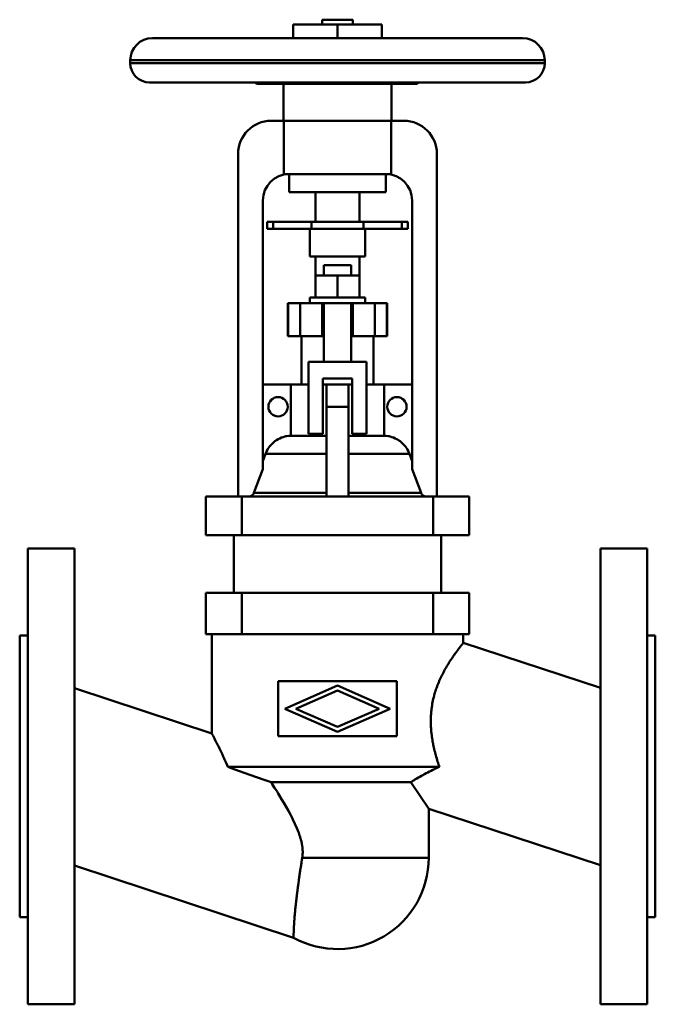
# Model space of a CAD drawing. Header units: millimetres. Extents: x 0 to 230, y -82 to 274.
import ezdxf

# ---------------------------------------------------------------- set-up
doc = ezdxf.new("R2010")
doc.units = ezdxf.units.MM
doc.layers.add('AM_0', color=7, linetype='Continuous', lineweight=30)

msp = doc.modelspace()

# ---------------------------------------------------------------- linework, layer by layer
at = {"layer": 'AM_0', "color": 7, "linetype": 'Continuous', "lineweight": 50}
for p, q in [((99, 272.2), (131, 272.2)), ((99, 272.2), (99, 267.2)), ((109.5, 273.9), (109.5, 272.2)), ((109.5, 273.9), (120.5, 273.9)), ((115, 272.2), (115, 267.2)), ((120.5, 272.2), (120.5, 273.9)), ((131, 272.2), (131, 267.2)), ((48, 267.2), (182, 267.2)), ((40, 259.2), (40, 258.2)), ((40, 259.2), (190, 259.2)), ((40, 258.2), (190, 258.2)), ((190, 258.2), (190, 259.2)), ((47, 251.2), (183, 251.2)), ((85.17, 251.2), (85.76, 250.84)), ((85.76, 250.84), (97.28, 250.84)), ((86.28, 250.7), (143.72, 250.7)), ((95.5, 250.7), (95.5, 237.3)), ((103.72, 250.84), (144, 250.84)), ((134.5, 237.3), (134.5, 250.7)), ((144, 250.74), (144, 251.19)), ((91, 237.3), (139, 237.3)), ((95.58, 218), (95.58, 237.3)), ((134.42, 237.3), (134.42, 218)), ((79, 101.3), (79, 225.3)), ((151, 225.3), (151, 101.3)), ((95.58, 218), (134.42, 218)), ((97.5, 218), (97.5, 211.5)), ((132.5, 211.5), (132.5, 218)), ((97.5, 211.5), (132.5, 211.5)), ((107, 211.5), (107, 200.7)), ((123, 200.7), (123, 211.5)), ((88, 208.5), (88, 111.16)), ((142, 111.16), (142, 208.5)), ((89.5, 200.7), (140.5, 200.7)), ((89.5, 200.7), (89.5, 198.2)), ((91.78, 200.7), (91.78, 198.2)), ((105.6, 200.7), (105.6, 198.2)), ((124.4, 200.7), (124.4, 198.2)), ((138.22, 200.7), (138.22, 198.2)), ((140.5, 200.7), (140.5, 198.2)), ((89.5, 198.2), (140.5, 198.2)), ((105, 198.2), (105, 188.2)), ((125, 188.2), (125, 198.2)), ((105, 188.2), (125, 188.2)), ((107, 188.2), (107, 173.3)), ((123, 173.3), (123, 188.2)), ((110, 185), (110, 181.3)), ((110, 185), (120, 185)), ((120, 181.3), (120, 185)), ((123, 181.3), (107, 181.3)), ((115, 173.3), (115, 181.3)), ((97, 171.3), (97, 159.3)), ((133, 171.3), (97, 171.3)), ((97.09, 159.3), (97.09, 171.3)), ((101.5, 159.3), (101.5, 171.3)), ((105, 173.3), (105, 171.3)), ((125, 173.3), (105, 173.3)), ((109.5, 159.3), (109.5, 171.3)), ((110, 171.3), (110, 150)), ((120, 150), (120, 171.3)), ((120.5, 159.3), (120.5, 171.3)), ((125, 171.3), (125, 173.3)), ((128.5, 159.3), (128.5, 171.3)), ((132.91, 159.3), (132.91, 171.3)), ((133, 159.3), (133, 171.3)), ((97, 159.3), (110, 159.3)), ((102, 159.3), (102, 141.8)), ((120, 159.3), (133, 159.3)), ((128, 141.8), (128, 159.3)), ((104.5, 124), (104.5, 150)), ((104.5, 150), (125.5, 150)), ((125.5, 150), (125.5, 124)), ((109.75, 144), (109.75, 124)), ((120.25, 144), (109.75, 144)), ((120.25, 124), (120.25, 144)), ((88, 141.8), (104.49, 141.8)), ((98.12, 123.3), (98.12, 141.8)), ((109.75, 141.8), (120.25, 141.8)), ((111, 101.3), (111, 141.8)), ((119, 101.3), (119, 141.8)), ((125.51, 141.8), (142, 141.8)), ((131.88, 141.8), (131.88, 123.3)), ((111, 133.8), (119, 133.8)), ((98.12, 123.3), (111, 123.3)), ((109.75, 124), (104.5, 124)), ((119, 123.3), (131.88, 123.3)), ((125.5, 124), (120.25, 124)), ((88, 114.15), (88.94, 116.72)), ((88.94, 116.72), (111, 116.72)), ((119, 116.72), (141.06, 116.72)), ((141.06, 116.72), (142, 114.15)), ((84.77, 102.62), (88, 111.16)), ((142, 111.16), (145.23, 102.62)), ((67.35, 101.3), (67.35, 87.3)), ((67.35, 101.3), (162.65, 101.3)), ((80.35, 101.3), (80.35, 87.3)), ((84.77, 102.62), (111, 102.62)), ((119, 102.62), (145.23, 102.62)), ((149.65, 101.3), (149.65, 87.3)), ((162.65, 101.3), (162.65, 87.3)), ((162.65, 87.3), (67.35, 87.3)), ((77.5, 87.3), (77.5, 66.5)), ((152.5, 66.5), (152.5, 87.3)), ((19.8, 82.5), (3, 82.5)), ((3, 82.5), (3, -82.5)), ((19.8, -82.5), (19.8, 82.5)), ((227, 82.5), (210.2, 82.5)), ((210.2, -82.5), (210.2, 82.5)), ((227, -82.5), (227, 82.5)), ((67.35, 66.5), (67.35, 51.5)), ((67.35, 66.5), (162.65, 66.5)), ((80.35, 66.5), (80.35, 51.5)), ((149.65, 66.5), (149.65, 51.5)), ((162.65, 66.5), (162.65, 51.5)), ((3, 51), (0, 51)), ((0, -51), (0, 51)), ((162.65, 51.5), (67.35, 51.5)), ((69.5, 51.5), (69.5, 15.57)), ((160.5, 48.3), (160.5, 51.5)), ((230, 51), (227, 51)), ((230, 51), (230, -51)), ((210.2, 32.08), (160.5, 48.3)), ((136.5, 34.5), (93.5, 34.5)), ((93.5, 34.5), (93.5, 14.5)), ((96, 24.5), (115, 32.85)), ((115, 32.85), (134, 24.5)), ((136.5, 14.5), (136.5, 34.5)), ((69.5, 15.57), (19.8, 31.96)), ((115, 31.1), (99.98, 24.5)), ((130.02, 24.5), (115, 31.1)), ((115, 16.15), (96, 24.5)), ((99.98, 24.5), (115, 17.9)), ((134, 24.5), (115, 16.15)), ((115, 17.9), (130.02, 24.5)), ((93.5, 14.5), (136.5, 14.5)), ((151.85, 3.5), (75.32, 3.5)), ((141.49, -2.1), (90.99, -2.1)), ((141.49, -2.1), (148, -11.79)), ((148, -29.5), (148, -11.79)), ((148, -11.79), (210.2, -32.08)), ((148, -29.5), (102.23, -29.5)), ((19.8, -32.27), (99.1, -58.42)), ((0, -51), (3, -51)), ((227, -51), (230, -51)), ((3, -82.5), (19.8, -82.5)), ((210.2, -82.5), (227, -82.5))]:
    msp.add_line(p, q, dxfattribs=at)
for points in [[(97.28, 250.84), (96.8, 250.89), (95.86, 250.99), (94.91, 251.13), (94.44, 251.2)], [(103.72, 250.84), (102.63, 250.78), (100.5, 250.74), (98.37, 250.78), (97.28, 250.84)], [(106.56, 251.2), (106.09, 251.13), (105.14, 250.99), (104.2, 250.89), (103.72, 250.84)], [(88.94, 116.72), (89.06, 117.03), (89.32, 117.63), (89.64, 118.23), (89.82, 118.53), (89.85, 118.58), (89.91, 118.68), (89.97, 118.78), (90.01, 118.83), (90.04, 118.88), (90.1, 118.97), (90.17, 119.07), (90.41, 119.4), (90.85, 119.92), (91.3, 120.4), (91.79, 120.85), (92.33, 121.28), (92.61, 121.49), (92.9, 121.68), (93.5, 122.04), (94.1, 122.35), (94.71, 122.61), (95.34, 122.83), (96, 123.02), (96.35, 123.09), (96.69, 123.16), (97.38, 123.25), (98.05, 123.29), (98.38, 123.3)], [(131.62, 123.3), (131.95, 123.29), (132.62, 123.25), (133.31, 123.16), (133.65, 123.09), (134, 123.02), (134.66, 122.83), (135.29, 122.61), (135.9, 122.35), (136.5, 122.04), (136.85, 121.84), (136.95, 121.78), (137.05, 121.72), (137.1, 121.68), (137.15, 121.65), (137.25, 121.59), (137.34, 121.52), (137.39, 121.49), (137.67, 121.28), (138.21, 120.85), (138.7, 120.4), (139.15, 119.92), (139.59, 119.4), (139.83, 119.07), (139.9, 118.97), (139.96, 118.88), (139.99, 118.83), (140.03, 118.78), (140.09, 118.68), (140.15, 118.58), (140.18, 118.53), (140.36, 118.23), (140.68, 117.63), (140.94, 117.03), (141.06, 116.72)], [(82.83, 101.3), (82.9, 101.3), (83.03, 101.31), (83.17, 101.33), (83.24, 101.34), (83.31, 101.36), (83.45, 101.39), (83.58, 101.44), (83.7, 101.49), (83.82, 101.55), (83.95, 101.62), (84.01, 101.66), (84.07, 101.7), (84.18, 101.78), (84.28, 101.88), (84.37, 101.97), (84.42, 102.03), (84.44, 102.05), (84.45, 102.07), (84.46, 102.08), (84.47, 102.09), (84.48, 102.1), (84.5, 102.12), (84.51, 102.14), (84.53, 102.16), (84.54, 102.18), (84.55, 102.19), (84.55, 102.2), (84.57, 102.22), (84.58, 102.24), (84.59, 102.25), (84.59, 102.26), (84.6, 102.28), (84.62, 102.3), (84.62, 102.31), (84.63, 102.32), (84.64, 102.34), (84.65, 102.36), (84.69, 102.43), (84.75, 102.55), (84.77, 102.62)], [(145.23, 102.62), (145.25, 102.55), (145.29, 102.48), (145.3, 102.46), (145.31, 102.44), (145.31, 102.43), (145.32, 102.42), (145.33, 102.4), (145.34, 102.38), (145.35, 102.36), (145.36, 102.34), (145.37, 102.32), (145.38, 102.31), (145.38, 102.3), (145.4, 102.28), (145.41, 102.26), (145.41, 102.25), (145.42, 102.24), (145.43, 102.22), (145.45, 102.2), (145.45, 102.19), (145.46, 102.18), (145.47, 102.16), (145.49, 102.14), (145.54, 102.08), (145.63, 101.97), (145.72, 101.88), (145.82, 101.78), (145.93, 101.7), (145.99, 101.66), (146.05, 101.62), (146.18, 101.55), (146.3, 101.49), (146.42, 101.44), (146.55, 101.39), (146.69, 101.36), (146.76, 101.34), (146.83, 101.33), (146.97, 101.31), (147.1, 101.3), (147.17, 101.3)], [(160.5, 48.3), (160.5, 48.3), (160.49, 48.29), (160.48, 48.27), (160.46, 48.25), (160.45, 48.24), (160.42, 48.2), (160.38, 48.15), (160.33, 48.09), (160.28, 48.02), (160.21, 47.94), (160.18, 47.9), (160.14, 47.85), (160.06, 47.75), (159.97, 47.64), (159.88, 47.51), (159.77, 47.38), (159.66, 47.24), (159.6, 47.16), (159.54, 47.09), (159.41, 46.92), (159.28, 46.75), (159.21, 46.66), (159.14, 46.57), (158.99, 46.37), (158.84, 46.17), (158.76, 46.06), (158.68, 45.95), (158.51, 45.73), (158.34, 45.5), (158.16, 45.25), (157.97, 45), (157.78, 44.74), (157.69, 44.61), (157.59, 44.47), (157.39, 44.19), (157.19, 43.9), (156.98, 43.61), (156.77, 43.3), (156.56, 42.99), (156.45, 42.83), (156.34, 42.67), (156.13, 42.34), (155.91, 42.01), (155.69, 41.66), (155.46, 41.32), (155.24, 40.96), (155.13, 40.78), (155.02, 40.6), (154.8, 40.23), (154.57, 39.86), (154.34, 39.47), (154.11, 39.07), (153.88, 38.66), (153.77, 38.45), (153.65, 38.24), (153.42, 37.82), (153.19, 37.38), (152.96, 36.93), (152.73, 36.47), (152.51, 36), (152.39, 35.77), (152.28, 35.53), (152.06, 35.04), (151.84, 34.55), (151.74, 34.3), (151.63, 34.05), (151.42, 33.54), (151.21, 33.02), (151.11, 32.76), (151.01, 32.49), (150.82, 31.96), (150.63, 31.42), (150.45, 30.87), (150.28, 30.32), (150.12, 29.76), (150.04, 29.48), (149.96, 29.19), (149.81, 28.62), (149.67, 28.05), (149.54, 27.47), (149.42, 26.88), (149.31, 26.29), (149.26, 26), (149.21, 25.7), (149.12, 25.11), (149.04, 24.51), (148.97, 23.92), (148.91, 23.32), (148.86, 22.72), (148.84, 22.42), (148.82, 22.12), (148.79, 21.53), (148.77, 20.93), (148.77, 20.34), (148.77, 19.75), (148.77, 19.16), (148.78, 18.86), (148.79, 18.57), (148.82, 17.98), (148.86, 17.39), (148.9, 16.8), (148.95, 16.21), (149.01, 15.63), (149.05, 15.33), (149.08, 15.04), (149.16, 14.46), (149.24, 13.88), (149.29, 13.59), (149.34, 13.3), (149.43, 12.72), (149.54, 12.14), (149.59, 11.85), (149.65, 11.56), (149.77, 10.99), (149.89, 10.42), (150.02, 9.85), (150.16, 9.28), (150.3, 8.72), (150.37, 8.43), (150.44, 8.15), (150.59, 7.59), (150.75, 7.04), (150.91, 6.48), (151.07, 5.93), (151.24, 5.39), (151.33, 5.11), (151.41, 4.84), (151.59, 4.3), (151.76, 3.77), (151.85, 3.5)], [(69.5, 15.57), (69.51, 15.56), (69.55, 15.47), (69.65, 15.3), (69.71, 15.17), (69.79, 15.03), (69.97, 14.67), (70.2, 14.23), (70.47, 13.71), (70.78, 13.11), (71.12, 12.44), (71.3, 12.08), (71.49, 11.7), (71.89, 10.9), (72.31, 10.04), (72.75, 9.13), (73.21, 8.17), (73.67, 7.18), (73.9, 6.68), (74.14, 6.16), (74.61, 5.13), (75.08, 4.05), (75.32, 3.5)], [(90.99, -2.1), (88.47, -1.26), (83.23, 0.57), (77.9, 2.52), (75.32, 3.5)], [(151.85, 3.5), (151.52, 3.34), (150.85, 3.02), (150.2, 2.7), (149.87, 2.54), (149.55, 2.39), (148.91, 2.07), (148.28, 1.75), (147.67, 1.44), (147.07, 1.12), (146.48, 0.81), (146.19, 0.66), (145.9, 0.5), (145.34, 0.2), (144.8, -0.11), (144.26, -0.41), (143.73, -0.72), (143.22, -1.02), (142.96, -1.18), (142.71, -1.33), (142.21, -1.64), (141.73, -1.95), (141.49, -2.1)], [(90.99, -2.1), (91.41, -2.77), (92.26, -4.12), (93.11, -5.48), (93.53, -6.16), (93.94, -6.83), (94.76, -8.19), (95.58, -9.58), (96.41, -11.02), (97.24, -12.5), (98.06, -14.03), (98.46, -14.8), (98.85, -15.58), (99.61, -17.17), (100.32, -18.77), (100.96, -20.39), (101.29, -21.34), (101.38, -21.61), (101.47, -21.89), (101.51, -22.02), (101.55, -22.16), (101.63, -22.43), (101.71, -22.71), (101.78, -22.98), (101.85, -23.26), (101.92, -23.53), (101.95, -23.67), (101.98, -23.81), (102.04, -24.09), (102.1, -24.36), (102.12, -24.5), (102.15, -24.64), (102.2, -24.92), (102.24, -25.2), (102.26, -25.33), (102.28, -25.47), (102.31, -25.75), (102.34, -26.03), (102.36, -26.31), (102.38, -26.59), (102.39, -26.88), (102.4, -27.02), (102.4, -27.16), (102.4, -27.44), (102.4, -27.72), (102.39, -28), (102.37, -28.28), (102.35, -28.55), (102.34, -28.69), (102.32, -28.83), (102.29, -29.1), (102.25, -29.37), (102.23, -29.5)], [(102.23, -29.5), (102.2, -29.71), (102.13, -30.12), (102.07, -30.54), (102.03, -30.74), (102, -30.95), (101.94, -31.37), (101.87, -31.79), (101.81, -32.21), (101.74, -32.62), (101.68, -33.04), (101.65, -33.25), (101.61, -33.46), (101.55, -33.88), (101.49, -34.29), (101.42, -34.71), (101.36, -35.13), (101.3, -35.54), (101.27, -35.75), (101.24, -35.96), (101.18, -36.37), (101.12, -36.78), (101.09, -36.99), (101.06, -37.19), (101.01, -37.6), (100.95, -38.01), (100.92, -38.21), (100.89, -38.41), (100.84, -38.82), (100.78, -39.22), (100.73, -39.62), (100.68, -40.01), (100.62, -40.41), (100.6, -40.61), (100.57, -40.8), (100.52, -41.19), (100.47, -41.58), (100.42, -41.96), (100.38, -42.34), (100.33, -42.72), (100.31, -42.9), (100.28, -43.09), (100.24, -43.46), (100.19, -43.83), (100.15, -44.19), (100.11, -44.55), (100.07, -44.91), (100.05, -45.08), (100.03, -45.26), (99.99, -45.61), (99.95, -45.95), (99.91, -46.29), (99.88, -46.62), (99.84, -46.95), (99.83, -47.12), (99.81, -47.28), (99.78, -47.6), (99.74, -47.92), (99.71, -48.23), (99.68, -48.53), (99.66, -48.84), (99.64, -48.99), (99.63, -49.13), (99.6, -49.43), (99.57, -49.71), (99.56, -49.86), (99.55, -50), (99.52, -50.29), (99.5, -50.57), (99.49, -50.71), (99.48, -50.85), (99.45, -51.12), (99.43, -51.39), (99.41, -51.66), (99.39, -51.93), (99.37, -52.19), (99.36, -52.31), (99.35, -52.44), (99.34, -52.7), (99.32, -52.94), (99.3, -53.19), (99.29, -53.43), (99.27, -53.66), (99.27, -53.78), (99.26, -53.89), (99.25, -54.12), (99.23, -54.34), (99.22, -54.56), (99.21, -54.77), (99.2, -54.97), (99.2, -55.07), (99.19, -55.17), (99.18, -55.37), (99.18, -55.56), (99.17, -55.74), (99.16, -55.92), (99.15, -56.09), (99.15, -56.17), (99.15, -56.25), (99.14, -56.41), (99.14, -56.57), (99.13, -56.72), (99.13, -56.86), (99.12, -57), (99.12, -57.06), (99.12, -57.13), (99.12, -57.25), (99.12, -57.37), (99.11, -57.42), (99.11, -57.48), (99.11, -57.59), (99.11, -57.68), (99.11, -57.73), (99.11, -57.78), (99.11, -57.86), (99.1, -57.94), (99.1, -58.02), (99.1, -58.08), (99.1, -58.15), (99.1, -58.17), (99.1, -58.2), (99.1, -58.25), (99.1, -58.29), (99.1, -58.33), (99.1, -58.36), (99.1, -58.38), (99.1, -58.39), (99.1, -58.4), (99.1, -58.41), (99.1, -58.42), (99.1, -58.42)]]:
    msp.add_lwpolyline(points, dxfattribs=at)
for centre in [(93.5, 133.8), (136.5, 133.8)]:
    msp.add_circle(centre, 3.5, dxfattribs=at)
for centre, radius, start, end in [((48, 259.2), 8, 90, 180), ((182, 259.2), 8, 0, 90), ((47, 258.2), 7, 180, 270), ((183, 258.2), 7, 270, 0), ((86.28, 251.7), 1, 239.0362, 270), ((143.72, 251.7), 1, 270, 286.0803), ((91, 225.3), 12, 90, 180), ((139, 225.3), 12, 0, 90), ((97.5, 208.5), 9.5, 90, 180), ((132.5, 208.5), 9.5, 0, 90), ((115, -29.5), 33, 241.1948, 0)]:
    msp.add_arc(centre, radius, start, end, dxfattribs=at)

doc.saveas('drawing.dxf')
